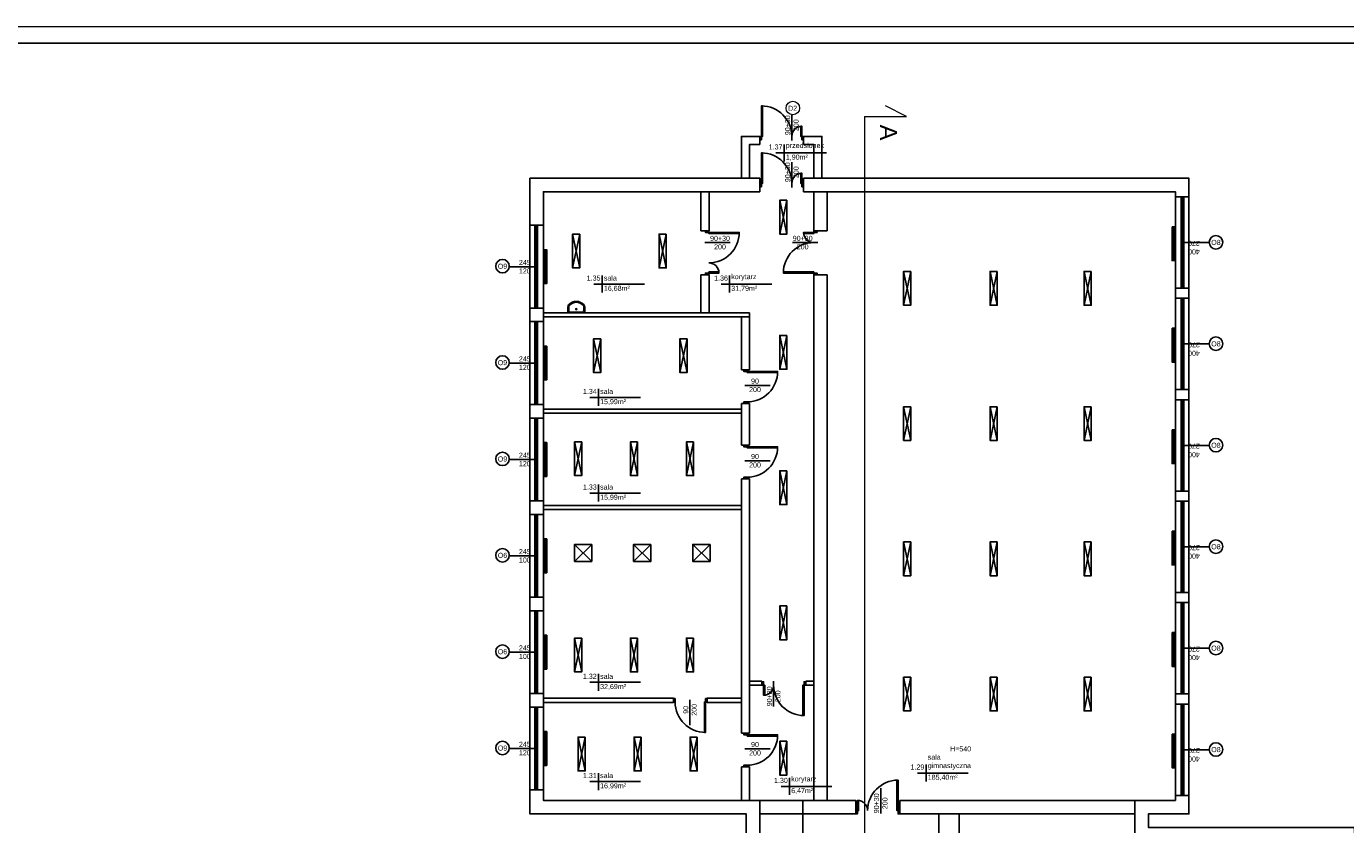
# Model space of a CAD drawing. Header units: millimetres. Extents: x 3698380 to 4312681, y 679670 to 844285.
# Tile 42 of 100: x 3964475 to 4003512, y 732658 to 756265. Entities that reach past the tile are written whole.
import ezdxf
from ezdxf.enums import TextEntityAlignment as Align

# ---------------------------------------------------------------- set-up
doc = ezdxf.new("R2010")
doc.units = ezdxf.units.MM
doc.header["$LTSCALE"] = 10
doc.set_wipeout_variables(frame=1)
doc.linetypes.add('ACAD_ISO03W100', pattern=[30, 12, -18])
doc.layers.add('A_sc_istn', color=252, linetype='Continuous')
doc.layers.add('A_wymiary', color=1, linetype='Continuous')
doc.layers.add('okna_opis', color=92, linetype='Continuous', lineweight=15)
doc.layers.add('tabelka', color=7, linetype='Continuous', lineweight=9)
doc.styles.get("Standard").update_dxf_attribs({"font": 'arial.ttf'})
doc.linetypes.add('TRACKS', pattern='A,0.15,[130,ltypeshp.shx,S=0.25,R=0,X=0,Y=0],0.15', length=0.3)
doc.linetypes.add('ZIGZAG', pattern='A,0.0001,-0.2,[131,ltypeshp.shx,S=0.2,R=0,X=-0.2,Y=0],-0.4,[131,ltypeshp.shx,S=0.2,R=180,X=0.2,Y=0],-0.2', length=0.8001)

# ---------------------------------------------------------------- blocks, each defined once
blk = doc.blocks.new('*U462')
at = {"color": 252}
for p, q in [((-95, 20), (-100, 20)), ((-100, 15), (-97.5, 15)), ((-97.5, 15), (-97.5, 17.5)), ((-97.5, 17.5), (-95, 17.5)), ((-92.5, 17.5), (-97.5, 17.5)), ((-97.5, 17.5), (-97.5, 12.5)), ((-97.5, 12.5), (-92.5, 12.5)), ((-95, 17.5), (-95, 20)), ((140, 20), (-95, 20)), ((-92.5, 12.5), (-92.5, 17.5)), ((137.5, 17.5), (-92.5, 17.5)), ((-92.5, 15), (137.5, 15)), ((-92.5, 12.5), (137.5, 12.5)), ((-92.5, 12.5), (137.5, 12.5)), ((142.5, 17.5), (137.5, 17.5)), ((137.5, 17.5), (137.5, 12.5)), ((137.5, 12.5), (142.5, 12.5)), ((145, 20), (140, 20)), ((140, 20), (140, 17.5)), ((140, 17.5), (142.5, 17.5)), ((142.5, 17.5), (142.5, 15)), ((142.5, 12.5), (142.5, 17.5)), ((142.5, 15), (145, 15))]:
    blk.add_line(p, q, dxfattribs=at)
for points in [[(-100, 20), (-100, 15), (-97.5, 15)], [(145, 20), (145, 15), (142.5, 15)]]:
    blk.add_lwpolyline(points, dxfattribs=at)
blk = doc.blocks.new('*U259')
at = {"color": 252}
blk.add_lwpolyline([(75, 0), (0, 0)], dxfattribs=at)
for tag, p in [('H', (30, 20)), ('S', (30, -5))]:
    blk.add_attdef(tag, text='', height=15, rotation=180, dxfattribs=at).set_placement(p, align=Align.CENTER)
blk = doc.blocks.new('*U465')
at = {"color": 252}
for p, q in [((-107.5, 20), (-112.5, 20)), ((-112.5, 15), (-110, 15)), ((-110, 15), (-110, 17.5)), ((-110, 17.5), (-107.5, 17.5)), ((-105, 17.5), (-110, 17.5)), ((-110, 17.5), (-110, 12.5)), ((-110, 12.5), (-105, 12.5)), ((-107.5, 17.5), (-107.5, 20)), ((152.5, 20), (-107.5, 20)), ((-105, 12.5), (-105, 17.5)), ((150, 17.5), (-105, 17.5)), ((-105, 15), (150, 15)), ((-105, 12.5), (150, 12.5)), ((-105, 12.5), (150, 12.5)), ((155, 17.5), (150, 17.5)), ((150, 17.5), (150, 12.5)), ((150, 12.5), (155, 12.5)), ((157.5, 20), (152.5, 20)), ((152.5, 20), (152.5, 17.5)), ((152.5, 17.5), (155, 17.5)), ((155, 17.5), (155, 15)), ((155, 12.5), (155, 17.5)), ((155, 15), (157.5, 15))]:
    blk.add_line(p, q, dxfattribs=at)
for points in [[(-112.5, 20), (-112.5, 15), (-110, 15)], [(157.5, 20), (157.5, 15), (155, 15)]]:
    blk.add_lwpolyline(points, dxfattribs=at)
blk = doc.blocks.new('*U200')
for points in [[(-60, 114), (-60, -14), (90, -14), (90, 114)], [(90, 114), (210, 114), (210, -14), (90, -14)]]:
    blk.add_lwpolyline(points, close=True)
blk.add_wipeout([(80, 114), (85, 114), (85, 109), (215, 109), (215, 114), (220, 114), (220, 104), (80, 104)])
blk.add_lwpolyline([(80, 114), (85, 114), (85, 109), (215, 109), (215, 114), (220, 114), (220, 104), (80, 104)], close=True)
blk = doc.blocks.new('*U196')
blk.add_arc((0, 0), 900, 0, 90)
blk.add_wipeout([(0, 900), (35, 900), (35, 0), (0, 0)])
blk.add_wipeout([(0, 900), (35, 900), (35, 0), (0, 0)])
blk.add_wipeout([(0, 900), (35, 900), (35, 0), (0, 0)])
for points in [[(35, 900), (35, 0), (0, 0), (0, 900)], [(-50, -100), (0, -100), (0, 0), (-50, 0)]]:
    blk.add_lwpolyline(points, close=True)
blk = doc.blocks.new('*U192')
blk.add_arc((0, 0), 300, 0, 90)
blk.add_wipeout([(0, 300), (35, 300), (35, 0), (0, 0)])
blk.add_wipeout([(0, 300), (35, 300), (35, 0), (0, 0)])
blk.add_wipeout([(0, 300), (35, 300), (35, 0), (0, 0)])
for points in [[(-50, -100), (0, -100), (0, 0), (-50, 0)], [(35, 300), (35, 0), (0, 0), (0, 300)]]:
    blk.add_lwpolyline(points, close=True)
blk = doc.blocks.new('*U338')
at = {"color": 252}
blk.add_lwpolyline([(75, 0), (0, 0)], dxfattribs=at)
for tag, p in [('S', (30, 5)), ('H', (30, -20))]:
    blk.add_attdef(tag, text='', height=15, dxfattribs=at).set_placement(p, align=Align.CENTER)
blk = doc.blocks.new('*U208')
blk.add_arc((0, 0), 300, 0, 90)
blk.add_wipeout([(0, 300), (35, 300), (35, 0), (0, 0)])
blk.add_wipeout([(0, 300), (35, 300), (35, 0), (0, 0)])
blk.add_wipeout([(0, 300), (35, 300), (35, 0), (0, 0)])
for points in [[(-50, -100), (0, -100), (0, 0), (-50, 0)], [(35, 300), (35, 0), (0, 0), (0, 300)]]:
    blk.add_lwpolyline(points, close=True)
blk = doc.blocks.new('*U207')
blk.add_arc((0, 0), 900, 0, 90)
blk.add_wipeout([(0, 900), (35, 900), (35, 0), (0, 0)])
blk.add_wipeout([(0, 900), (35, 900), (35, 0), (0, 0)])
blk.add_wipeout([(0, 900), (35, 900), (35, 0), (0, 0)])
for points in [[(35, 900), (35, 0), (0, 0), (0, 900)], [(-50, -100), (0, -100), (0, 0), (-50, 0)]]:
    blk.add_lwpolyline(points, close=True)
blk = doc.blocks.new('*U469')
at = {"color": 252}
for points in [[(35, 900), (35, 0), (0, 0), (0, 900)], [(-50, -100), (0, -100), (0, 0), (-50, 0)], [(950, 0), (950, -100), (900, -100), (900, 0)]]:
    blk.add_lwpolyline(points, close=True, dxfattribs=at)
blk.add_arc((0, 0), 900, 0, 90, dxfattribs=at)
blk = doc.blocks.new('A$C06B75830')
blk.add_lwpolyline([(-72.7, 30), (-94.5, 30), (-94.5, -30), (-73.8, -30)])
blk.add_lwpolyline([(-81, -27), (-73.8, -27, 0.181953), (-68.1, -24.8, 0.455925), (-68.3, 25.1, 0.203273), (-74.3, 27), (-85.8, 27, 0.340204), (-91.5, 22.6), (-91.5, -22.6, 0.429071), (-86.9, -27)], format="xyb", close=True)
blk.add_lwpolyline([(-87.4, -30, 0.01945), (-86.8, -30), (-81, -30), (-73.8, -30, 0.181953), (-66.1, -27.1, 0.455925), (-66.4, 27.4, 0.199786), (-74.5, 30), (-85.8, 30)], format="xyb")
blk.add_circle((-81.5, -0.2), 2.32)
blk = doc.blocks.new('d')
at = {"layer": 'A_sc_istn', "color": 252, "lineweight": 9}
for p, q in [((3747510.58, 823353.19), (3748760.58, 823353.19)), ((3748760.58, 823353.19), (3748135.58, 823668.19))]:
    blk.add_line(p, q, dxfattribs=at)
at = {"layer": 'A_sc_istn', "color": 252}
for points in [[(3743874.74, 821527.02), (3743874.74, 822767.02), (3744414.74, 822767.02)], [(3744114.74, 821527.02), (3744114.74, 822527.02), (3744414.74, 822527.02)], [(3744414.74, 822527.02), (3744414.74, 822767.02)], [(3745714.74, 822767.02), (3746254.74, 822767.02), (3746254.74, 821527.02)], [(3745714.74, 822527.02), (3745714.74, 822767.02)], [(3745714.74, 822527.02), (3746014.74, 822527.02), (3746014.74, 821527.02)], [(3744014.74, 798327.02), (3744014.74, 802727.02), (3737614.74, 802727.02), (3737614.74, 821527.02), (3744414.74, 821527.02)], [(3744414.74, 821127.02), (3744414.74, 821527.02)], [(3745714.74, 821527.02), (3757114.74, 821527.02), (3757114.74, 802727.02), (3755914.74, 802727.02), (3755914.74, 802327.02), (3762014.74, 802327.02), (3762014.74, 795627.02), (3759114.74, 795627.02), (3759114.74, 793727.02), (3776514.74, 793727.02), (3776514.74, 786472.02)], [(3745714.74, 821127.02), (3745714.74, 821527.02)], [(3744414.74, 798327.02), (3744414.74, 803127.02), (3738014.74, 803127.02), (3738014.74, 821127.02), (3744414.74, 821127.02)], [(3742674.74, 819975.46), (3742674.74, 821127.02)], [(3742914.74, 819975.46), (3742914.74, 821127.02)], [(3745714.74, 821127.02), (3756714.74, 821127.02), (3756714.74, 803127.02), (3755514.74, 803127.02), (3755514.74, 801927.02), (3761614.74, 801927.02), (3761614.74, 796027.02), (3758714.74, 796027.02), (3758714.74, 793327.02), (3776114.74, 793327.02), (3776114.74, 786472.02)], [(3746014.74, 819975.46), (3746014.74, 821127.02)], [(3746414.74, 819975.46), (3746414.74, 821127.02)], [(3756714.74, 820977.02), (3757114.74, 820977.02)], [(3745007.45, 820877.71), (3745219.58, 819877.71)], [(3745007.45, 819877.71), (3745219.58, 820877.71)], [(3737614.74, 820137.02), (3738014.74, 820137.02)], [(3738879.73, 819877.55), (3739091.86, 818877.55)], [(3738879.73, 818877.55), (3739091.86, 819877.55)], [(3741435.93, 819877.55), (3741648.06, 818877.55)], [(3741435.93, 818877.55), (3741648.06, 819877.55)], [(3739753.1, 818648.74), (3739753.1, 818148.74)], [(3742674.74, 817547.02), (3742674.74, 818675.46)], [(3742914.74, 817547.02), (3742914.74, 818675.46)], [(3743523.41, 818648.74), (3743523.41, 818148.74)], [(3746014.74, 803127.02), (3746014.74, 818675.46)], [(3746414.74, 803127.02), (3746414.74, 818675.46)], [(3748674.26, 818772.57), (3748886.39, 817772.57)], [(3748674.26, 817772.57), (3748886.39, 818772.57)], [(3751230.46, 818772.57), (3751442.59, 817772.57)], [(3751230.46, 817772.57), (3751442.59, 818772.57)], [(3754013.41, 818772.57), (3754225.54, 817772.57)], [(3754013.41, 817772.57), (3754225.54, 818772.57)], [(3741003.1, 818398.74), (3739503.1, 818398.74)], [(3744773.41, 818398.74), (3743273.41, 818398.74)], [(3756714.74, 818277.02), (3757114.74, 818277.02)], [(3756714.74, 817977.02), (3757114.74, 817977.02)], [(3737614.74, 817687.02), (3738014.74, 817687.02)], [(3744114.74, 817547.02), (3738014.74, 817547.02)], [(3744114.74, 817427.02), (3744114.74, 817547.02)], [(3737614.74, 817287.02), (3738014.74, 817287.02)], [(3744114.74, 817427.02), (3738014.74, 817427.02)], [(3743874.74, 815864.54), (3743874.74, 817427.02)], [(3744114.74, 815864.54), (3744114.74, 817427.02)], [(3739499.56, 816781.3), (3739711.69, 815781.3)], [(3739499.56, 815781.3), (3739711.69, 816781.3)], [(3742055.75, 816781.3), (3742267.88, 815781.3)], [(3742055.75, 815781.3), (3742267.88, 816781.3)], [(3745007.45, 816877.71), (3745219.58, 815877.71)], [(3745007.45, 815877.71), (3745219.58, 816877.71)], [(3744114.74, 815864.54), (3743874.74, 815864.54)], [(3739641.72, 815296.79), (3739641.72, 814796.79)], [(3756714.74, 815277.02), (3757114.74, 815277.02)], [(3737614.74, 814837.02), (3738014.74, 814837.02)], [(3740891.72, 815046.79), (3739391.72, 815046.79)], [(3743874.74, 813635.4), (3743874.74, 814864.54)], [(3744114.74, 814864.54), (3743874.74, 814864.54)], [(3744114.74, 813635.4), (3744114.74, 814864.54)], [(3748674.26, 814772.57), (3748886.39, 813772.57)], [(3748674.26, 813772.57), (3748886.39, 814772.57)], [(3751230.46, 814772.57), (3751442.59, 813772.57)], [(3751230.46, 813772.57), (3751442.59, 814772.57)], [(3754013.41, 814772.57), (3754225.54, 813772.57)], [(3754013.41, 813772.57), (3754225.54, 814772.57)], [(3756714.74, 814977.02), (3757114.74, 814977.02)], [(3737614.74, 814437.02), (3738014.74, 814437.02)], [(3743874.74, 814697.02), (3738014.74, 814697.02)], [(3743874.74, 814577.02), (3738014.74, 814577.02)], [(3738934.39, 813732.15), (3739146.53, 812732.15)], [(3738934.39, 812732.15), (3739146.53, 813732.15)], [(3740590.59, 813732.15), (3740802.72, 812732.15)], [(3740590.59, 812732.15), (3740802.72, 813732.15)], [(3742246.78, 813732.15), (3742458.92, 812732.15)], [(3742246.78, 812732.15), (3742458.92, 813732.15)], [(3744114.74, 813635.4), (3743874.74, 813635.4)], [(3745007.45, 812877.71), (3745219.58, 811877.71)], [(3745007.45, 811877.71), (3745219.58, 812877.71)], [(3739641.72, 812468.3), (3739641.72, 811968.3)], [(3743874.74, 805117.27), (3743874.74, 812635.4)], [(3744114.74, 812635.4), (3743874.74, 812635.4)], [(3744114.74, 805117.27), (3744114.74, 812635.4)], [(3737614.74, 811987.02), (3738014.74, 811987.02)], [(3740891.72, 812218.3), (3739391.72, 812218.3)], [(3756714.74, 812277.02), (3757114.74, 812277.02)], [(3756714.74, 811977.02), (3757114.74, 811977.02)], [(3737614.74, 811587.02), (3738014.74, 811587.02)], [(3743874.74, 811847.02), (3738014.74, 811847.02)], [(3743874.74, 811727.02), (3738014.74, 811727.02)], [(3738934.39, 810698.1), (3739446.53, 810198.1)], [(3738934.39, 810198.1), (3739446.53, 810698.1)], [(3740684.39, 810698.1), (3741196.53, 810198.1)], [(3740684.39, 810198.1), (3741196.53, 810698.1)], [(3742434.39, 810698.1), (3742946.53, 810198.1)], [(3742434.39, 810198.1), (3742946.53, 810698.1)], [(3748674.26, 810772.57), (3748886.39, 809772.57)], [(3748674.26, 809772.57), (3748886.39, 810772.57)], [(3751230.46, 810772.57), (3751442.59, 809772.57)], [(3751230.46, 809772.57), (3751442.59, 810772.57)], [(3754013.41, 810772.57), (3754225.54, 809772.57)], [(3754013.41, 809772.57), (3754225.54, 810772.57)], [(3756714.74, 809277.02), (3757114.74, 809277.02)], [(3737614.74, 809137.02), (3738014.74, 809137.02)], [(3745007.45, 808877.71), (3745219.58, 807877.71)], [(3745007.45, 807877.71), (3745219.58, 808877.71)], [(3756714.74, 808977.02), (3757114.74, 808977.02)], [(3737614.74, 808737.02), (3738014.74, 808737.02)], [(3738934.39, 807928.56), (3739146.53, 806928.56)], [(3738934.39, 806928.56), (3739146.53, 807928.56)], [(3740590.59, 807928.56), (3740802.72, 806928.56)], [(3740590.59, 806928.56), (3740802.72, 807928.56)], [(3742246.78, 807928.56), (3742458.92, 806928.56)], [(3742246.78, 806928.56), (3742458.92, 807928.56)], [(3740891.72, 806620.36), (3739391.72, 806620.36)], [(3739641.72, 806870.36), (3739641.72, 806370.36)], [(3744114.74, 806656.16), (3744477.54, 806656.16)], [(3744114.74, 806536.16), (3744477.54, 806536.16)], [(3745777.54, 806656.16), (3746014.74, 806656.16)], [(3745777.54, 806536.16), (3746014.74, 806536.16)], [(3748674.26, 806772.57), (3748886.39, 805772.57)], [(3748674.26, 805772.57), (3748886.39, 806772.57)], [(3751230.46, 806772.57), (3751442.59, 805772.57)], [(3751230.46, 805772.57), (3751442.59, 806772.57)], [(3754013.41, 806772.57), (3754225.54, 805772.57)], [(3754013.41, 805772.57), (3754225.54, 806772.57)], [(3737614.74, 806287.02), (3738014.74, 806287.02)], [(3741862.78, 806147.02), (3738014.74, 806147.02)], [(3741862.78, 806147.02), (3741862.78, 806027.02)], [(3743874.74, 806147.02), (3742862.78, 806147.02)], [(3742862.78, 806147.02), (3742862.78, 806027.02)], [(3756714.74, 806277.02), (3757114.74, 806277.02)], [(3737614.74, 805887.02), (3738014.74, 805887.02)], [(3741862.78, 806027.02), (3738014.74, 806027.02)], [(3743874.74, 806027.02), (3742862.78, 806027.02)], [(3756714.74, 805977.02), (3757114.74, 805977.02)], [(3739040.46, 804999.39), (3739252.59, 803999.39)], [(3739040.46, 803999.39), (3739252.59, 804999.39)], [(3740696.66, 804999.39), (3740908.79, 803999.39)], [(3740696.66, 803999.39), (3740908.79, 804999.39)], [(3742352.85, 804999.39), (3742564.98, 803999.39)], [(3742352.85, 803999.39), (3742564.98, 804999.39)], [(3744114.74, 805117.27), (3743874.74, 805117.27)], [(3745007.45, 804877.71), (3745219.58, 803877.71)], [(3745007.45, 803877.71), (3745219.58, 804877.71)], [(3749336.31, 804188.11), (3749336.31, 803688.11)], [(3739641.72, 803935.21), (3739641.72, 803435.21)], [(3743874.74, 803127.02), (3743874.74, 804117.27)], [(3744114.74, 804117.27), (3743874.74, 804117.27)], [(3744114.74, 803127.02), (3744114.74, 804117.27)], [(3750586.31, 803938.11), (3749086.31, 803938.11)], [(3737614.74, 803437.02), (3738014.74, 803437.02)], [(3740891.72, 803685.21), (3739391.72, 803685.21)], [(3746546.34, 803543.23), (3745046.34, 803543.23)], [(3745694.74, 803127.02), (3747257.79, 803127.02)], [(3748557.79, 803127.02), (3755514.74, 803127.02)], [(3756714.74, 803277.02), (3757114.74, 803277.02)], [(3745694.74, 802727.02), (3747257.79, 802727.02)], [(3748557.79, 802727.02), (3755514.74, 802727.02)], [(3749714.74, 793727.02), (3749714.74, 802727.02)], [(3750314.74, 793727.02), (3750314.74, 802727.02)]]:
    blk.add_lwpolyline(points, dxfattribs=at)
for points in [[(3745219.58, 820877.71), (3745219.58, 819877.71), (3745007.45, 819877.71), (3745007.45, 820877.71)], [(3739091.86, 819877.55), (3739091.86, 818877.55), (3738879.73, 818877.55), (3738879.73, 819877.55)], [(3741648.06, 819877.55), (3741648.06, 818877.55), (3741435.93, 818877.55), (3741435.93, 819877.55)], [(3756614.74, 820091.16), (3756614.74, 819091.16), (3756714.74, 819091.16), (3756714.74, 820091.16)], [(3738014.74, 819412.02), (3738014.74, 818412.02), (3738114.74, 818412.02), (3738114.74, 819412.02)], [(3748886.39, 818772.57), (3748886.39, 817772.57), (3748674.26, 817772.57), (3748674.26, 818772.57)], [(3751442.59, 818772.57), (3751442.59, 817772.57), (3751230.46, 817772.57), (3751230.46, 818772.57)], [(3754225.54, 818772.57), (3754225.54, 817772.57), (3754013.41, 817772.57), (3754013.41, 818772.57)], [(3756614.74, 817091.16), (3756614.74, 816091.16), (3756714.74, 816091.16), (3756714.74, 817091.16)], [(3739711.69, 816781.3), (3739711.69, 815781.3), (3739499.56, 815781.3), (3739499.56, 816781.3)], [(3742267.88, 816781.3), (3742267.88, 815781.3), (3742055.75, 815781.3), (3742055.75, 816781.3)], [(3745219.58, 816877.71), (3745219.58, 815877.71), (3745007.45, 815877.71), (3745007.45, 816877.71)], [(3738014.74, 816562.02), (3738014.74, 815562.02), (3738114.74, 815562.02), (3738114.74, 816562.02)], [(3748886.39, 814772.57), (3748886.39, 813772.57), (3748674.26, 813772.57), (3748674.26, 814772.57)], [(3751442.59, 814772.57), (3751442.59, 813772.57), (3751230.46, 813772.57), (3751230.46, 814772.57)], [(3754225.54, 814772.57), (3754225.54, 813772.57), (3754013.41, 813772.57), (3754013.41, 814772.57)], [(3756614.74, 814091.16), (3756614.74, 813091.16), (3756714.74, 813091.16), (3756714.74, 814091.16)], [(3738014.74, 813712.02), (3738014.74, 812712.02), (3738114.74, 812712.02), (3738114.74, 813712.02)], [(3739146.53, 813732.15), (3739146.53, 812732.15), (3738934.39, 812732.15), (3738934.39, 813732.15)], [(3740802.72, 813732.15), (3740802.72, 812732.15), (3740590.59, 812732.15), (3740590.59, 813732.15)], [(3742458.92, 813732.15), (3742458.92, 812732.15), (3742246.78, 812732.15), (3742246.78, 813732.15)], [(3745219.58, 812877.71), (3745219.58, 811877.71), (3745007.45, 811877.71), (3745007.45, 812877.71)], [(3738014.74, 810862.02), (3738014.74, 809862.02), (3738114.74, 809862.02), (3738114.74, 810862.02)], [(3756614.74, 811091.16), (3756614.74, 810091.16), (3756714.74, 810091.16), (3756714.74, 811091.16)], [(3739446.53, 810698.1), (3739446.53, 810198.1), (3738934.39, 810198.1), (3738934.39, 810698.1)], [(3741196.53, 810698.1), (3741196.53, 810198.1), (3740684.39, 810198.1), (3740684.39, 810698.1)], [(3742946.53, 810698.1), (3742946.53, 810198.1), (3742434.39, 810198.1), (3742434.39, 810698.1)], [(3748886.39, 810772.57), (3748886.39, 809772.57), (3748674.26, 809772.57), (3748674.26, 810772.57)], [(3751442.59, 810772.57), (3751442.59, 809772.57), (3751230.46, 809772.57), (3751230.46, 810772.57)], [(3754225.54, 810772.57), (3754225.54, 809772.57), (3754013.41, 809772.57), (3754013.41, 810772.57)], [(3745219.58, 808877.71), (3745219.58, 807877.71), (3745007.45, 807877.71), (3745007.45, 808877.71)], [(3756614.74, 808091.16), (3756614.74, 807091.16), (3756714.74, 807091.16), (3756714.74, 808091.16)], [(3738014.74, 808012.02), (3738014.74, 807012.02), (3738114.74, 807012.02), (3738114.74, 808012.02)], [(3739146.53, 807928.56), (3739146.53, 806928.56), (3738934.39, 806928.56), (3738934.39, 807928.56)], [(3740802.72, 807928.56), (3740802.72, 806928.56), (3740590.59, 806928.56), (3740590.59, 807928.56)], [(3742458.92, 807928.56), (3742458.92, 806928.56), (3742246.78, 806928.56), (3742246.78, 807928.56)], [(3748886.39, 806772.57), (3748886.39, 805772.57), (3748674.26, 805772.57), (3748674.26, 806772.57)], [(3751442.59, 806772.57), (3751442.59, 805772.57), (3751230.46, 805772.57), (3751230.46, 806772.57)], [(3754225.54, 806772.57), (3754225.54, 805772.57), (3754013.41, 805772.57), (3754013.41, 806772.57)], [(3738014.74, 805162.02), (3738014.74, 804162.02), (3738114.74, 804162.02), (3738114.74, 805162.02)], [(3739252.59, 804999.39), (3739252.59, 803999.39), (3739040.46, 803999.39), (3739040.46, 804999.39)], [(3740908.79, 804999.39), (3740908.79, 803999.39), (3740696.66, 803999.39), (3740696.66, 804999.39)], [(3742564.98, 804999.39), (3742564.98, 803999.39), (3742352.85, 803999.39), (3742352.85, 804999.39)], [(3756614.74, 805091.16), (3756614.74, 804091.16), (3756714.74, 804091.16), (3756714.74, 805091.16)], [(3745219.58, 804877.71), (3745219.58, 803877.71), (3745007.45, 803877.71), (3745007.45, 804877.71)]]:
    blk.add_lwpolyline(points, close=True, dxfattribs=at)
at = {"layer": 'A_sc_istn', "color": 252, "linetype": 'ZIGZAG', "ltscale": 20}
for points in [[(3756664.74, 820091.16), (3756664.74, 819091.16)], [(3756664.74, 817091.16), (3756664.74, 816091.16)], [(3756664.74, 814091.16), (3756664.74, 813091.16)], [(3756664.74, 811091.16), (3756664.74, 810091.16)], [(3756664.74, 808091.16), (3756664.74, 807091.16)], [(3756664.74, 805091.16), (3756664.74, 804091.16)]]:
    blk.add_lwpolyline(points, dxfattribs=at)
at = {"layer": 'A_sc_istn', "color": 252, "linetype": 'TRACKS', "ltscale": 20}
for points in [[(3738064.74, 819412.02), (3738064.74, 818412.02)], [(3738064.74, 816562.02), (3738064.74, 815562.02)], [(3738064.74, 813712.02), (3738064.74, 812712.02)], [(3738064.74, 810862.02), (3738064.74, 809862.02)], [(3738064.74, 808012.02), (3738064.74, 807012.02)], [(3738064.74, 805162.02), (3738064.74, 804162.02)]]:
    blk.add_lwpolyline(points, dxfattribs=at)
at = {"layer": 'A_sc_istn', "color": 252}
for centre in [(3757914.59, 819633.69), (3736803.02, 818927.86), (3757914.59, 816633.69), (3736803.02, 816077.86), (3757914.59, 813633.69), (3736803.02, 813227.86), (3757914.59, 810633.69), (3736803.02, 810377.86), (3736803.02, 807527.86), (3757914.59, 807633.69), (3736803.02, 804677.86), (3757914.59, 804633.69)]:
    blk.add_circle(centre, 200, dxfattribs=at)
for name, p, xscale, yscale, zscale, rotation in [('*U465', (3756764.71, 819402.02), -10, 10, 10, 270), ('*U462', (3737964.71, 818687.02), 10, 10, 10, 90), ('A$C06B75830', (3738987.07, 818334.55), -8.333333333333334, 8.333333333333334, 8.333333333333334, 270.0000000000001), ('*U465', (3756764.71, 816402.02), -10, 10, 10, 270), ('*U462', (3737964.71, 815837.02), 10, 10, 10, 90), ('*U465', (3756764.71, 813402.02), -10, 10, 10, 270), ('*U462', (3737964.71, 812987.02), 10, 10, 10, 90), ('*U465', (3756764.71, 810402.02), -10, 10, 10, 270), ('*U462', (3737964.71, 810137.02), 10, 10, 10, 90), ('*U465', (3756764.71, 807402.02), -10, 10, 10, 270), ('*U462', (3737964.71, 807287.02), 10, 10, 10, 90), ('*U462', (3737964.71, 804437.02), 10, 10, 10, 90), ('*U465', (3756764.71, 804402.02), -10, 10, 10, 270)]:
    blk.add_blockref(name, p, dxfattribs=dict(at, xscale=xscale, yscale=yscale, zscale=zscale, rotation=rotation))
at = {"layer": 'A_sc_istn', "color": 252, "linetype": 'ACAD_ISO03W100'}
ref = blk.add_blockref('*U259', (3756964.7, 819627.02), dxfattribs=dict(at, xscale=-10, yscale=10, zscale=10, rotation=180))
ref.add_attrib('S', '270', dxfattribs={"layer": '0', "color": 252, "height": 150, "rotation": 180}).set_placement((3757264.7, 819677.02), align=Align.CENTER)
ref.add_attrib('H', '400', dxfattribs={"layer": '0', "color": 252, "height": 150, "rotation": 180}).set_placement((3757264.7, 819427.02), align=Align.CENTER)
at = {"layer": 'A_sc_istn', "color": 252, "linetype": 'ACAD_ISO03W100', "xscale": 10, "yscale": 10, "zscale": 10}
for p, rotation, values in [((3737764.72, 818912.02), 180, {'S': '245', 'H': '120'}), ((3737764.72, 816062.02), 180, {'S': '245', 'H': '120'}), ((3737764.72, 813212.02), 180, {'S': '245', 'H': '120'}), ((3737764.72, 810362.02), 180, {'S': '245', 'H': '100'}), ((3737764.72, 807512.02), 180, {'S': '245', 'H': '100'}), ((3742350.78, 806106.69), 270, {'S': '90', 'H': '200'}), ((3737764.72, 804662.02), 180, {'S': '245', 'H': '120'})]:
    blk.add_blockref('*U259', p, dxfattribs=dict(at, rotation=rotation)).add_auto_attribs(values)
at = {"layer": 'A_sc_istn', "color": 252, "linetype": 'ACAD_ISO03W100'}
ref = blk.add_blockref('*U259', (3756964.7, 816627.02), dxfattribs=dict(at, xscale=-10, yscale=10, zscale=10, rotation=180))
ref.add_attrib('S', '270', dxfattribs={"layer": '0', "color": 252, "height": 150, "rotation": 180}).set_placement((3757264.7, 816677.02), align=Align.CENTER)
ref.add_attrib('H', '400', dxfattribs={"layer": '0', "color": 252, "height": 150, "rotation": 180}).set_placement((3757264.7, 816427.02), align=Align.CENTER)
at = {"layer": 'A_sc_istn', "color": 252}
for p, rotation in [((3744044.74, 815814.54), 270), ((3744044.74, 813585.4), 270), ((3742812.78, 806037.02), 180), ((3744044.74, 805067.27), 270)]:
    blk.add_blockref('*U469', p, dxfattribs=dict(at, rotation=rotation))
at = {"layer": 'A_sc_istn', "color": 252, "linetype": 'ACAD_ISO03W100', "xscale": 10, "yscale": 10, "zscale": 10}
for p in [(3743975.08, 815403.25), (3743975.08, 813174.11), (3743975.08, 804655.98)]:
    blk.add_blockref('*U338', p, dxfattribs=at).add_auto_attribs({'S': '90', 'H': '200'})
at = {"layer": 'A_sc_istn', "color": 252, "linetype": 'ACAD_ISO03W100'}
ref = blk.add_blockref('*U259', (3756964.7, 813627.02), dxfattribs=dict(at, xscale=-10, yscale=10, zscale=10, rotation=180))
ref.add_attrib('S', '270', dxfattribs={"layer": '0', "color": 252, "height": 150, "rotation": 180}).set_placement((3757264.7, 813677.02), align=Align.CENTER)
ref.add_attrib('H', '400', dxfattribs={"layer": '0', "color": 252, "height": 150, "rotation": 180}).set_placement((3757264.7, 813427.02), align=Align.CENTER)
ref = blk.add_blockref('*U259', (3756964.7, 810627.02), dxfattribs=dict(at, xscale=-10, yscale=10, zscale=10, rotation=180))
ref.add_attrib('S', '270', dxfattribs={"layer": '0', "color": 252, "height": 150, "rotation": 180}).set_placement((3757264.7, 810677.02), align=Align.CENTER)
ref.add_attrib('H', '400', dxfattribs={"layer": '0', "color": 252, "height": 150, "rotation": 180}).set_placement((3757264.7, 810427.02), align=Align.CENTER)
ref = blk.add_blockref('*U259', (3756964.7, 807627.02), dxfattribs=dict(at, xscale=-10, yscale=10, zscale=10, rotation=180))
ref.add_attrib('S', '270', dxfattribs={"layer": '0', "color": 252, "height": 150, "rotation": 180}).set_placement((3757264.7, 807677.02), align=Align.CENTER)
ref.add_attrib('H', '400', dxfattribs={"layer": '0', "color": 252, "height": 150, "rotation": 180}).set_placement((3757264.7, 807427.02), align=Align.CENTER)
ref = blk.add_blockref('*U259', (3756964.7, 804627.02), dxfattribs=dict(at, xscale=-10, yscale=10, zscale=10, rotation=180))
ref.add_attrib('S', '270', dxfattribs={"layer": '0', "color": 252, "height": 150, "rotation": 180}).set_placement((3757264.7, 804677.02), align=Align.CENTER)
ref.add_attrib('H', '400', dxfattribs={"layer": '0', "color": 252, "height": 150, "rotation": 180}).set_placement((3757264.7, 804427.02), align=Align.CENTER)
at = {"layer": 'A_sc_istn', "color": 252, "lineweight": 9, "insert": (3748476.27, 822648.19), "char_height": 500, "attachment_point": 3, "rotation": 270}
blk.add_mtext_dynamic_manual_height_columns('A', width=152.5, gutter_width=1, heights=[0], dxfattribs=at)
at = {"layer": 'A_sc_istn', "color": 252}
for s, width, insert, char_height, attachment_point in [('{\\H0.5x;O8}', 232.5953, (3757774.88, 819553.72), 300, 7), ('{\\H0.5x;O9}', 232.5953, (3736663.31, 818847.9), 300, 7), ('{\\H0.5x;1.35}', 232.5953, (3739703.1, 818498.74), 300, 9), ('{\\H0.5x;sala }', 232.5953, (3739803.1, 818498.74), 300, 7), ('{\\H0.5x;korytarz}', 232.5953, (3743573.41, 818498.74), 300, 7), ('{\\H0.5x;16,68m²}', 232.5953, (3739803.1, 818348.74), 300, 1), ('{\\H0.5x;31,79m²}', 232.5953, (3743573.41, 818348.74), 300, 1), ('{\\H0.5x;O8}', 232.5953, (3757774.88, 816553.72), 300, 7), ('{\\H0.5x;O9}', 232.5953, (3736663.31, 815997.9), 300, 7), ('{\\H0.5x;1.34}', 232.5953, (3739591.72, 815146.79), 300, 9), ('{\\H0.5x;sala }', 232.5953, (3739691.72, 815146.79), 300, 7), ('{\\H0.5x;15,99m²}', 232.5953, (3739691.72, 814996.79), 300, 1), ('{\\H0.5x;O8}', 232.5953, (3757774.88, 813553.72), 300, 7), ('{\\H0.5x;O9}', 232.5953, (3736663.31, 813147.9), 300, 7), ('{\\H0.5x;1.33}', 232.5953, (3739591.72, 812318.3), 300, 9), ('{\\H0.5x;sala }', 232.5953, (3739691.72, 812318.3), 300, 7), ('{\\H0.5x;15,99m²}', 232.5953, (3739691.72, 812168.3), 300, 1), ('{\\H0.5x;O6}', 232.5953, (3736663.31, 810297.9), 300, 7), ('{\\H0.5x;O8}', 232.5953, (3757774.88, 810553.72), 300, 7), ('{\\H0.5x;O8}', 232.5953, (3757774.88, 807553.72), 300, 7), ('{\\H0.5x;O6}', 232.5953, (3736663.31, 807447.9), 300, 7), ('{\\H0.5x;1.32}', 232.5953, (3739591.72, 806720.36), 300, 9), ('{\\H0.5x;32,69m²}', 232.5953, (3739691.72, 806570.36), 300, 1), ('{\\H0.5x;sala }', 232.5953, (3739691.72, 806720.36), 300, 7), ('{\\H0.5x;O9}', 232.5953, (3736663.31, 804597.9), 300, 7), ('H=540', 129.7048, (3750359.53, 804651.55), 150, 5), ('{\\H0.5x;O8}', 232.5953, (3757774.88, 804553.72), 300, 7), ('{\\H0.5x;1.29}', 232.5953, (3749286.31, 804038.11), 300, 9), ('{\\H0.5x;sala gimnastyczna}', 232.5953, (3749386.31, 804038.11), 300, 7), ('{\\H0.5x;1.31}', 232.5953, (3739591.72, 803785.21), 300, 9), ('{\\H0.5x;sala }', 232.5953, (3739691.72, 803785.21), 300, 7), ('{\\H0.5x;1.30}', 232.5953, (3745246.34, 803643.23), 300, 9), ('{\\H0.5x;korytarz}', 232.5953, (3745346.34, 803643.23), 300, 7), ('{\\H0.5x;185,40m²}', 232.5953, (3749386.31, 803888.11), 300, 1), ('{\\H0.5x;16,99m²}', 232.5953, (3739691.72, 803635.21), 300, 1)]:
    blk.add_mtext_dynamic_manual_height_columns(s, width=width, gutter_width=12.5, heights=[0], dxfattribs=dict(at, insert=insert, char_height=char_height, attachment_point=attachment_point))
for p in [(3744464.74, 822767.02), (3744464.74, 821377.02)]:
    blk.add_blockref('*U196', p, dxfattribs=at)
for p, rotation in [((3746014.74, 818725.46), 89.99999999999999), ((3745727.54, 806536.16), 180)]:
    blk.add_blockref('*U196', p, dxfattribs=dict(at, rotation=rotation))
at = {"layer": 'A_sc_istn', "color": 252, "xscale": -1, "rotation": 270}
blk.add_blockref('*U208', (3742909.68, 818725.46), dxfattribs=at)
at = {"layer": 'A_sc_istn', "color": 252, "xscale": -1}
blk.add_blockref('*U196', (3748507.79, 802827.02), dxfattribs=at)
at = {"layer": 'A_sc_istn', "color": 252, "xscale": 10, "yscale": 10, "zscale": 10, "rotation": 270}
blk.add_blockref('*U200', (3744554.74, 802527.02), dxfattribs=at)
at = {"layer": 'A_sc_istn', "color": 252}
for points in [[(3745138.1, 822528), (3745138.1, 822028)], [(3746388.1, 822278), (3744888.1, 822278)], [(3742674.74, 818675.46), (3742914.74, 818675.46)], [(3746014.74, 818675.46), (3746414.74, 818675.46)], [(3745777.54, 806536.16), (3745777.54, 806656.16)], [(3745296.34, 803793.23), (3745296.34, 803293.23)], [(3745694.74, 802727.02), (3745694.74, 803127.02)], [(3748557.79, 802727.02), (3748557.79, 803127.02)], [(3745694.74, 802727.02), (3744414.74, 802727.02)]]:
    blk.add_lwpolyline(points, dxfattribs=at)
at = {"layer": 'okna_opis', "color": 252}
blk.add_circle((3745393.94, 823603.43), 200, dxfattribs=at)
at = {"layer": 'A_sc_istn', "color": 252, "xscale": -1}
for p in [(3745664.74, 822767.02), (3745664.74, 821377.02)]:
    blk.add_blockref('*U192', p, dxfattribs=at)
at = {"layer": 'A_sc_istn', "color": 252, "rotation": 270}
blk.add_blockref('*U207', (3742909.68, 819925.46), dxfattribs=at)
at = {"layer": 'A_sc_istn', "color": 252, "xscale": -1}
for p, rotation in [((3746014.74, 819925.46), 90), ((3744527.54, 806536.16), 180)]:
    blk.add_blockref('*U192', p, dxfattribs=dict(at, rotation=rotation))
at = {"layer": 'A_sc_istn', "color": 252}
blk.add_blockref('*U192', (3747307.79, 802827.02), dxfattribs=at)
at = {"layer": 'A_sc_istn', "color": 252, "char_height": 300}
for s, insert, attachment_point in [('{\\H0.5x;D2}', (3745254.23, 823523.46), 7), ('{\\H0.5x;1.37}', (3745088.1, 822378), 9), ('{\\H0.5x;1,90m²}', (3745188.1, 822228), 1), ('{\\H0.5x;1.36}', (3743473.41, 818498.74), 9), ('{\\H0.5x;6,47m²}', (3745346.34, 803493.23), 1)]:
    blk.add_mtext_dynamic_manual_height_columns(s, width=232.5953, gutter_width=12.5, heights=[0], dxfattribs=dict(at, insert=insert, attachment_point=attachment_point))
at = {"color": 252, "lineweight": 9}
blk.add_line((3747510.58, 823353.19), (3747510.58, 775173.19), dxfattribs=at)
at = {"layer": 'A_sc_istn', "color": 252}
for points in [[(3742674.74, 819975.46), (3742914.74, 819975.46)], [(3746014.74, 819975.46), (3746414.74, 819975.46)], [(3744477.54, 806536.16), (3744477.54, 806656.16)], [(3747257.79, 802727.02), (3747257.79, 803127.02)]]:
    blk.add_lwpolyline(points, dxfattribs=at)
at = {"layer": 'A_sc_istn', "color": 252, "xscale": 10, "yscale": 10, "zscale": 10}
for name, p, rotation in [('*U259', (3745364.74, 823397.02), 270), ('*U259', (3745364.74, 822007.02), 270), ('*U338', (3744827.54, 805906.16), 90), ('*U338', (3747995.66, 802742.98), 90)]:
    blk.add_blockref(name, p, dxfattribs=dict(at, rotation=rotation)).add_auto_attribs({'S': '90+30', 'H': '200'})
at = {"layer": 'A_sc_istn', "color": 252}
ref = blk.add_blockref('*U338', (3743539.68, 819625.46), dxfattribs=dict(at, xscale=-10, yscale=10, zscale=10))
ref.add_attrib('S', '90+30', dxfattribs={"layer": '0', "color": 252, "height": 150}).set_placement((3743239.68, 819675.46), align=Align.CENTER)
ref.add_attrib('H', '200', dxfattribs={"layer": '0', "color": 252, "height": 150}).set_placement((3743239.68, 819425.46), align=Align.CENTER)
at = {"layer": 'A_sc_istn', "color": 252, "xscale": 10, "yscale": 10, "zscale": 10}
blk.add_blockref('*U338', (3745384.74, 819625.46), dxfattribs=at).add_auto_attribs({'S': '90+30', 'H': '200'})
at = {"layer": 'A_sc_istn', "color": 252, "insert": (3745188.1, 822378), "char_height": 300, "attachment_point": 7}
blk.add_mtext_dynamic_manual_height_columns('{\\H0.5x;przedsionek}', width=232.5953, gutter_width=12.5, heights=[0], dxfattribs=at)

msp = doc.modelspace()

# ---------------------------------------------------------------- block references
at = {"layer": 'A_wymiary'}
msp.add_blockref('d', (241760, -69754), dxfattribs=at)

# ---------------------------------------------------------------- next in the draw order: linework, layer by layer
at = {"layer": 'DEFPOINTS'}
msp.add_lwpolyline([(3935140, 697365), (3935140, 755765), (4024140, 755765), (4024140, 697365)], close=True, dxfattribs=at)
at = {"layer": 'tabelka'}
for points in [[(3934640, 696865), (3934640, 756265), (4024640, 756265), (4024640, 696865)], [(3937140, 697365), (3937140, 755765), (4024140, 755765), (4024140, 697365)]]:
    msp.add_lwpolyline(points, close=True, dxfattribs=at)

doc.saveas('drawing.dxf')
